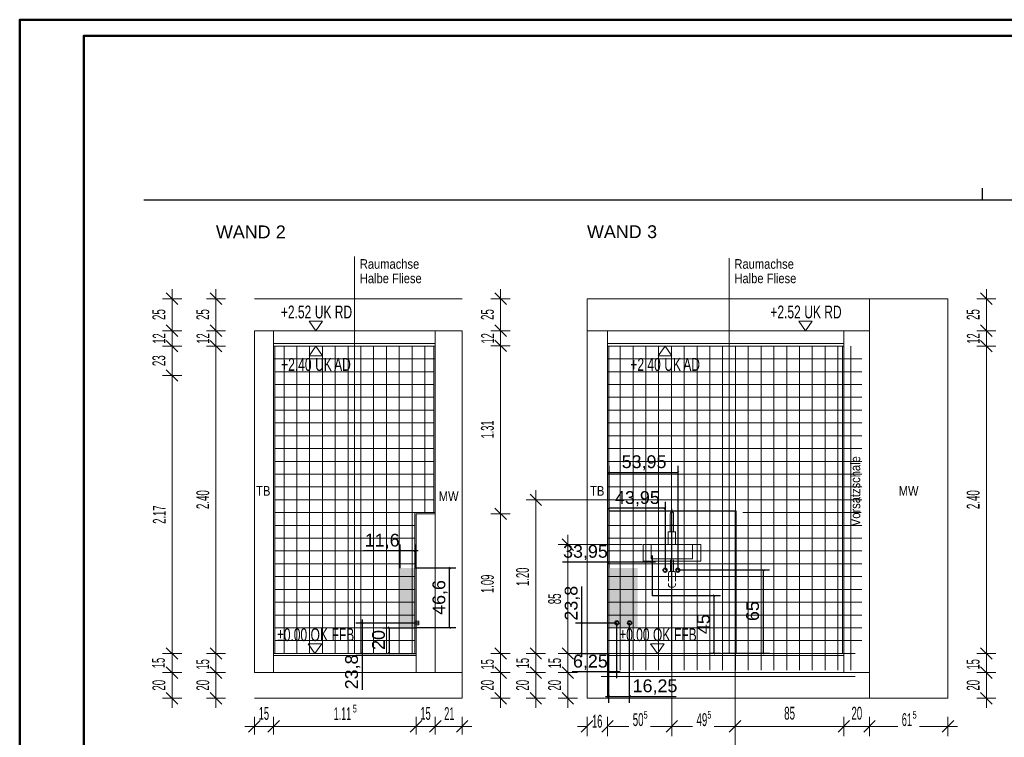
# Model space of a CAD drawing. Extents: x -776 to -156, y -457 to -37.
# Tile 2 of 3: x -776 to -468, y -261 to -37. Entities that reach past the tile are written whole.
import ezdxf
from ezdxf.lldxf.tags import DXFTag

# ---------------------------------------------------------------- set-up
doc = ezdxf.new("R2010")
doc.units = 0
doc.layers.get('0').update_dxf_attribs({"lineweight": 35})
doc.layers.add('D-303 Wandabwicklung Duschraum', color=7, linetype='Continuous', lineweight=25)
doc.layers.add('PLAN_D-303 Fliesenspiegel Duschraum', color=7, linetype='Continuous', lineweight=25)
for name, color, linetype, lineweight, true_color in [('Rahmen', 7, 'Continuous', 35, 0x009900), ('S_Einrichtung_Ansicht', 7, 'Continuous', 18, 0xb2b200), ('S_Kaltwasser', 7, 'Continuous', 35, 0x005e00), ('S_Warmwasser', 1, 'fein_strichliert', 35, 0xff0000), ('X_Mass', 1, 'Continuous', 25, 0xff0000)]:
    doc.layers.add(name, color=color, linetype=linetype, lineweight=lineweight, true_color=true_color)
doc.styles.get("Standard").update_dxf_attribs({"font": 'arial.ttf'})
tags = doc.linetypes.add('fein_strichliert', pattern=[4, 1, -2, 1]).pattern_tags.tags
tags[8:9] = [DXFTag(74, 4), DXFTag(75, 0), DXFTag(340, '0'), DXFTag(46, 0.0), DXFTag(50, 0.0), DXFTag(44, 0.0), DXFTag(45, 0.0)]
tags[6:7] = [DXFTag(74, 4), DXFTag(75, 0), DXFTag(340, '0'), DXFTag(46, 0.0), DXFTag(50, 0.0), DXFTag(44, 0.0), DXFTag(45, 0.0)]
tags[4:5] = [DXFTag(74, 4), DXFTag(75, 0), DXFTag(340, '0'), DXFTag(46, 0.0), DXFTag(50, 0.0), DXFTag(44, 0.0), DXFTag(45, 0.0)]
tags = doc.linetypes.add('STRICHPUNKT2_S5', pattern=[0.25, 0.2, -0.025, 0, -0.025]).pattern_tags.tags
tags[10:11] = [DXFTag(74, 4), DXFTag(75, 0), DXFTag(340, '0'), DXFTag(46, 1.0), DXFTag(50, 0.0), DXFTag(44, 0.0), DXFTag(45, 0.0)]
tags[8:9] = [DXFTag(74, 4), DXFTag(75, 0), DXFTag(340, '0'), DXFTag(46, 1.0), DXFTag(50, 0.0), DXFTag(44, 0.0), DXFTag(45, 0.0)]
tags[6:7] = [DXFTag(74, 4), DXFTag(75, 0), DXFTag(340, '0'), DXFTag(46, 1.0), DXFTag(50, 0.0), DXFTag(44, 0.0), DXFTag(45, 0.0)]
tags[4:5] = [DXFTag(74, 4), DXFTag(75, 0), DXFTag(340, '0'), DXFTag(46, 1.0), DXFTag(50, 0.0), DXFTag(44, 0.0), DXFTag(45, 0.0)]
tags = doc.linetypes.add('VERDECKT2_S2', pattern=[0.0675, 0.05, -0.0175]).pattern_tags.tags
tags[6:7] = [DXFTag(74, 4), DXFTag(75, 0), DXFTag(340, '0'), DXFTag(46, 1.0), DXFTag(50, 0.0), DXFTag(44, 0.0), DXFTag(45, 0.0)]
tags[4:5] = [DXFTag(74, 4), DXFTag(75, 0), DXFTag(340, '0'), DXFTag(46, 1.0), DXFTag(50, 0.0), DXFTag(44, 0.0), DXFTag(45, 0.0)]

# ---------------------------------------------------------------- blocks, each defined once
blk = doc.blocks.new('Maß-A07E9NY1VH', base_point=(-652.08, -227.32))
at = {"color": 0, "linetype": 'ByBlock', "lineweight": -2, "ltscale": 0.25}
for p, q in [((-639.2, -208.42), (-652.08, -208.42)), ((-641.47, -208.15), (-640.93, -208.68)), ((-641.2, -227.06), (-641.2, -208.42)), ((-639.2, -227.06), (-652.08, -227.06)), ((-641.47, -226.79), (-640.93, -227.32))]:
    blk.add_line(p, q, dxfattribs=at)
at = {"color": 0, "linetype": 'ByBlock', "lineweight": -2, "ltscale": 0.25, "insert": (-646.53, -223.02), "char_height": 4, "attachment_point": 1, "rotation": 90}
blk.add_mtext('{\\fArial;46,6}', dxfattribs=at)
blk = doc.blocks.new('Maß-A07E9NY3VH', base_point=(-668.12, -208.42))
at = {"color": 0, "linetype": 'ByBlock', "lineweight": -2, "ltscale": 0.25}
for p, q in [((-651.02, -203), (-668.12, -203)), ((-656.45, -202.73), (-656.98, -203.27)), ((-656.72, -201), (-656.72, -208.42)), ((-651.81, -202.73), (-652.34, -203.27)), ((-652.08, -201), (-652.08, -208.42))]:
    blk.add_line(p, q, dxfattribs=at)
at = {"color": 0, "linetype": 'ByBlock', "lineweight": -2, "ltscale": 0.25, "insert": (-667.69, -197.67), "char_height": 4, "attachment_point": 1}
blk.add_mtext('{\\fArial;11,6}', dxfattribs=at)
blk = doc.blocks.new('Maß-A07E9NY5VH', base_point=(-665.43, -235.32))
at = {"color": 0, "linetype": 'ByBlock', "lineweight": -2, "ltscale": 0.25}
for p, q in [((-662.1, -227.06), (-652.08, -227.06)), ((-659.83, -227.32), (-660.37, -226.79)), ((-660.1, -227.06), (-660.1, -235.06)), ((-662.1, -235.06), (-652.08, -235.06)), ((-659.83, -235.32), (-660.37, -234.79))]:
    blk.add_line(p, q, dxfattribs=at)
at = {"color": 0, "linetype": 'ByBlock', "lineweight": -2, "ltscale": 0.25, "insert": (-665.43, -233.96), "char_height": 4, "attachment_point": 1, "rotation": 90}
blk.add_mtext('{\\fArial;20}', dxfattribs=at)
blk = doc.blocks.new('Maß-A07E9NY7VH', base_point=(-605.23, -236.12))
at = {"color": 0, "linetype": 'ByBlock', "lineweight": -2, "ltscale": 0.25}
for p, q in [((-599.9, -236.12), (-599.9, -214.14)), ((-601.9, -225.54), (-588.96, -225.54)), ((-599.63, -225.8), (-600.17, -225.27)), ((-601.9, -235.06), (-591.46, -235.06)), ((-599.63, -235.32), (-600.17, -234.79))]:
    blk.add_line(p, q, dxfattribs=at)
at = {"color": 0, "linetype": 'ByBlock', "lineweight": -2, "ltscale": 0.25, "insert": (-605.23, -224.81), "char_height": 4, "attachment_point": 1, "rotation": 90}
blk.add_mtext('{\\fArial;23,8}', dxfattribs=at)
blk = doc.blocks.new('Maß-A07E9NY9VH', base_point=(-602.86, -242.8))
at = {"color": 0, "linetype": 'ByBlock', "lineweight": -2, "ltscale": 0.25}
for p, q in [((-588.96, -242.8), (-588.96, -225.54)), ((-591.46, -242.8), (-591.46, -235.06)), ((-587.9, -240.8), (-602.86, -240.8)), ((-591.19, -240.53), (-591.72, -241.07)), ((-588.69, -240.53), (-589.22, -241.07))]:
    blk.add_line(p, q, dxfattribs=at)
at = {"color": 0, "linetype": 'ByBlock', "lineweight": -2, "ltscale": 0.25, "insert": (-602.65, -235.47), "char_height": 4, "attachment_point": 1}
blk.add_mtext('{\\fArial;6,25}', dxfattribs=at)
blk = doc.blocks.new('Maß-A07E9NYBVH', base_point=(-592.52, -250.5))
at = {"color": 0, "linetype": 'ByBlock', "lineweight": -2, "ltscale": 0.25}
for p, q in [((-584.96, -250.5), (-584.96, -225.54)), ((-591.46, -250.5), (-591.46, -235.06)), ((-592.52, -248.5), (-570.45, -248.5)), ((-591.72, -248.77), (-591.19, -248.23)), ((-585.22, -248.77), (-584.69, -248.23))]:
    blk.add_line(p, q, dxfattribs=at)
at = {"color": 0, "linetype": 'ByBlock', "lineweight": -2, "ltscale": 0.25, "insert": (-584.01, -243.17), "char_height": 4, "attachment_point": 1}
blk.add_mtext('{\\fArial;16,25}', dxfattribs=at)
blk = doc.blocks.new('Maß-A07E9NYDVH', base_point=(-591.72, -209.06))
at = {"color": 0, "linetype": 'ByBlock', "lineweight": -2, "ltscale": 0.25}
for p, q in [((-591.72, -189.97), (-591.19, -189.43)), ((-591.46, -187.7), (-591.46, -199.06)), ((-573.88, -189.7), (-591.46, -189.7)), ((-574.14, -189.97), (-573.61, -189.43)), ((-573.88, -187.7), (-573.88, -209.06))]:
    blk.add_line(p, q, dxfattribs=at)
at = {"color": 0, "linetype": 'ByBlock', "lineweight": -2, "ltscale": 0.25, "insert": (-589.51, -184.37), "char_height": 4, "attachment_point": 1}
blk.add_mtext('{\\fArial;43,95}', dxfattribs=at)
blk = doc.blocks.new('Maß-A07E9NYFVH', base_point=(-605.97, -217.06))
at = {"color": 0, "linetype": 'ByBlock', "lineweight": -2, "ltscale": 0.25}
for p, q in [((-591.46, -204.5), (-591.46, -208.42)), ((-577.88, -204.5), (-577.88, -217.06)), ((-576.82, -206.5), (-605.97, -206.5)), ((-591.19, -206.23), (-591.72, -206.77)), ((-577.61, -206.23), (-578.14, -206.77))]:
    blk.add_line(p, q, dxfattribs=at)
at = {"color": 0, "linetype": 'ByBlock', "lineweight": -2, "ltscale": 0.25, "insert": (-605.74, -201.17), "char_height": 4, "attachment_point": 1}
blk.add_mtext('{\\fArial;33,95}', dxfattribs=at)
blk = doc.blocks.new('Maß-A07E9NYHVH', base_point=(-577.88, -235.32))
at = {"color": 0, "linetype": 'ByBlock', "lineweight": -2, "ltscale": 0.25}
for p, q in [((-556.6, -217.06), (-577.88, -217.06)), ((-558.33, -217.32), (-558.87, -216.79)), ((-558.6, -217.06), (-558.6, -235.06)), ((-556.6, -235.06), (-559.88, -235.06)), ((-558.33, -235.32), (-558.87, -234.79))]:
    blk.add_line(p, q, dxfattribs=at)
at = {"color": 0, "linetype": 'ByBlock', "lineweight": -2, "ltscale": 0.25, "insert": (-563.93, -229.02), "char_height": 4, "attachment_point": 1, "rotation": 90}
blk.add_mtext('{\\fArial;45}', dxfattribs=at)
blk = doc.blocks.new('Maß-A07E9NYJVH', base_point=(-569.88, -235.32))
at = {"color": 0, "linetype": 'ByBlock', "lineweight": -2, "ltscale": 0.25}
for p, q in [((-541.2, -209.06), (-569.88, -209.06)), ((-542.93, -209.32), (-543.47, -208.79)), ((-543.2, -209.06), (-543.2, -235.06)), ((-541.2, -235.06), (-555.88, -235.06)), ((-542.93, -235.32), (-543.47, -234.79))]:
    blk.add_line(p, q, dxfattribs=at)
at = {"color": 0, "linetype": 'ByBlock', "lineweight": -2, "ltscale": 0.25, "insert": (-548.53, -224.95), "char_height": 4, "attachment_point": 1, "rotation": 90}
blk.add_mtext('{\\fArial;65}', dxfattribs=at)
blk = doc.blocks.new('Maß-A07E9NYLVH', base_point=(-591.72, -209.06))
at = {"color": 0, "linetype": 'ByBlock', "lineweight": -2, "ltscale": 0.25}
for p, q in [((-591.19, -178.23), (-591.72, -178.77)), ((-591.46, -176.5), (-591.46, -208.42)), ((-569.61, -178.23), (-570.14, -178.77)), ((-569.88, -176.5), (-569.88, -209.06)), ((-591.46, -178.5), (-569.88, -178.5))]:
    blk.add_line(p, q, dxfattribs=at)
at = {"color": 0, "linetype": 'ByBlock', "lineweight": -2, "ltscale": 0.25, "insert": (-587.43, -173.17), "char_height": 4, "attachment_point": 1}
blk.add_mtext('{\\fArial;53,95}', dxfattribs=at)
blk = doc.blocks.new('Maß-A07E9NYZVH', base_point=(-673.83, -246.46))
at = {"color": 0, "linetype": 'ByBlock', "lineweight": -2, "ltscale": 0.25}
for p, q in [((-668.5, -224.48), (-668.5, -246.46)), ((-670.5, -225.54), (-650.79, -225.54)), ((-668.77, -225.27), (-668.23, -225.8)), ((-670.5, -235.06), (-651.68, -235.06)), ((-668.77, -234.79), (-668.23, -235.32))]:
    blk.add_line(p, q, dxfattribs=at)
at = {"color": 0, "linetype": 'ByBlock', "lineweight": -2, "ltscale": 0.25, "insert": (-673.83, -246.26), "char_height": 4, "attachment_point": 1, "rotation": 90}
blk.add_mtext('{\\fArial;23,8}', dxfattribs=at)
blk = doc.blocks.new('Referenz-A07E9NZ1VH', base_point=(-736.76, -377.12))
at = {"layer": 'D-303 Wandabwicklung Duschraum', "color": 0, "linetype": 'STRICHPUNKT2_S5', "lineweight": 18, "ltscale": 0.18}
for p, q in [((-670.93, -235.06), (-670.93, -111.04)), ((-553.88, -235.06), (-553.88, -111.59))]:
    blk.add_line(p, q, dxfattribs=at)
at = {"layer": 'D-303 Wandabwicklung Duschraum', "color": 0, "lineweight": 13}
for p, q in [((-726.1, -126.06), (-729.7, -122.46)), ((-727.9, -124.26), (-727.9, -121.26)), ((-712.39, -126.06), (-715.99, -122.46)), ((-714.19, -124.26), (-714.19, -121.26)), ((-623.46, -126.06), (-627.06, -122.46)), ((-625.26, -124.26), (-625.26, -121.26)), ((-471.69, -126.06), (-475.29, -122.46)), ((-473.49, -124.26), (-473.49, -121.26)), ((-727.9, -124.26), (-730.9, -124.26)), ((-727.9, -124.26), (-724.9, -124.26)), ((-727.9, -134.26), (-727.9, -124.26)), ((-714.19, -124.26), (-717.19, -124.26)), ((-714.19, -124.26), (-711.19, -124.26)), ((-714.19, -134.26), (-714.19, -124.26)), ((-702.19, -124.26), (-637.26, -124.26)), ((-625.26, -124.26), (-628.26, -124.26)), ((-625.26, -124.26), (-622.26, -124.26)), ((-625.26, -134.26), (-625.26, -124.26)), ((-485.49, -124.26), (-598.26, -124.26)), ((-598.26, -124.26), (-598.26, -249.06)), ((-510.02, -249.06), (-510.02, -124.26)), ((-485.49, -249.06), (-485.49, -124.26)), ((-473.49, -124.26), (-476.49, -124.26)), ((-473.49, -124.26), (-470.49, -124.26)), ((-473.49, -134.26), (-473.49, -124.26)), ((-680.87, -131.26), (-685.07, -131.26)), ((-685.07, -131.26), (-682.97, -134.26)), ((-682.97, -134.26), (-680.87, -131.26)), ((-527.93, -131.26), (-532.13, -131.26)), ((-532.13, -131.26), (-530.03, -134.26)), ((-530.03, -134.26), (-527.93, -131.26)), ((-727.9, -134.26), (-730.9, -134.26)), ((-726.1, -136.06), (-729.7, -132.46)), ((-727.9, -134.26), (-724.9, -134.26)), ((-727.9, -139.06), (-727.9, -134.26)), ((-714.19, -134.26), (-717.19, -134.26)), ((-712.39, -136.06), (-715.99, -132.46)), ((-714.19, -134.26), (-711.19, -134.26)), ((-714.19, -139.06), (-714.19, -134.26)), ((-702.19, -134.26), (-637.26, -134.26)), ((-702.19, -241.06), (-702.19, -134.26)), ((-696.19, -241.06), (-696.19, -134.26)), ((-645.68, -134.26), (-645.68, -241.06)), ((-637.26, -134.26), (-637.26, -249.06)), ((-625.26, -134.26), (-628.26, -134.26)), ((-623.46, -136.06), (-627.06, -132.46)), ((-625.26, -134.26), (-622.26, -134.26)), ((-625.26, -138.98), (-625.26, -134.26)), ((-510.02, -134.26), (-598.26, -134.26)), ((-591.86, -134.26), (-591.86, -249.06)), ((-518.02, -134.26), (-518.02, -241.06)), ((-473.49, -134.26), (-476.49, -134.26)), ((-471.69, -136.06), (-475.29, -132.46)), ((-473.49, -134.26), (-470.49, -134.26)), ((-473.49, -139.06), (-473.49, -134.26)), ((-726.1, -140.86), (-729.7, -137.26)), ((-712.39, -140.86), (-715.99, -137.26)), ((-645.68, -138.26), (-696.19, -138.26)), ((-623.46, -140.78), (-627.06, -137.18)), ((-518.02, -138.26), (-591.86, -138.26)), ((-471.69, -140.86), (-475.29, -137.26)), ((-727.9, -139.06), (-730.9, -139.06)), ((-727.9, -139.06), (-724.9, -139.06)), ((-727.9, -148.26), (-727.9, -139.06)), ((-714.19, -139.06), (-717.19, -139.06)), ((-714.19, -139.06), (-711.19, -139.06)), ((-714.19, -235.06), (-714.19, -139.06)), ((-645.68, -139.06), (-696.19, -139.06)), ((-695.79, -235.06), (-695.79, -139.06)), ((-692.93, -235.06), (-692.93, -139.06)), ((-688.93, -235.06), (-688.93, -139.06)), ((-685.07, -142.06), (-682.97, -139.06)), ((-684.93, -235.06), (-684.93, -139.06)), ((-682.97, -139.06), (-680.87, -142.06)), ((-680.93, -235.06), (-680.93, -139.06)), ((-676.93, -235.06), (-676.93, -139.06)), ((-672.93, -235.06), (-672.93, -139.06)), ((-668.93, -235.06), (-668.93, -139.06)), ((-664.93, -235.06), (-664.93, -139.06)), ((-660.93, -235.06), (-660.93, -139.06)), ((-656.93, -235.06), (-656.93, -139.06)), ((-652.93, -235.06), (-652.93, -139.06)), ((-648.93, -191.06), (-648.93, -139.06)), ((-646.08, -191.06), (-646.08, -139.06)), ((-625.26, -138.98), (-628.26, -138.98)), ((-625.26, -138.98), (-622.26, -138.98)), ((-625.26, -191.46), (-625.26, -138.98)), ((-518.02, -139.06), (-591.86, -139.06)), ((-591.46, -139.06), (-591.46, -235.06)), ((-587.88, -240.26), (-587.88, -139.06)), ((-583.88, -240.26), (-583.88, -139.06)), ((-579.88, -240.26), (-579.88, -139.06)), ((-575.98, -142.06), (-573.88, -139.06)), ((-575.88, -240.26), (-575.88, -139.06)), ((-573.88, -139.06), (-571.78, -142.06)), ((-571.88, -240.26), (-571.88, -139.06)), ((-567.88, -240.26), (-567.88, -139.06)), ((-563.88, -240.26), (-563.88, -139.06)), ((-559.88, -240.26), (-559.88, -139.06)), ((-555.88, -240.26), (-555.88, -139.06)), ((-551.88, -240.26), (-551.88, -139.06)), ((-547.88, -240.26), (-547.88, -139.06)), ((-543.88, -240.26), (-543.88, -139.06)), ((-539.88, -240.26), (-539.88, -139.06)), ((-535.88, -240.26), (-535.88, -139.06)), ((-531.88, -240.26), (-531.88, -139.06)), ((-527.88, -240.26), (-527.88, -139.06)), ((-523.88, -240.26), (-523.88, -139.06)), ((-519.88, -240.26), (-519.88, -139.06)), ((-518.42, -139.06), (-518.42, -235.06)), ((-515.88, -240.26), (-515.88, -139.06)), ((-473.49, -139.06), (-476.49, -139.06)), ((-473.49, -139.06), (-470.49, -139.06)), ((-473.49, -204.91), (-473.49, -139.06)), ((-645.68, -143.06), (-696.19, -143.06)), ((-680.87, -142.06), (-685.07, -142.06)), ((-591.88, -143.06), (-512.44, -143.06)), ((-571.78, -142.06), (-575.98, -142.06)), ((-726.1, -150.06), (-729.7, -146.46)), ((-646.08, -147.06), (-695.79, -147.06)), ((-591.88, -147.06), (-512.44, -147.06)), ((-727.9, -148.26), (-730.9, -148.26)), ((-727.9, -148.26), (-724.9, -148.26)), ((-727.9, -204.41), (-727.9, -148.26)), ((-646.08, -151.06), (-695.79, -151.06)), ((-591.88, -151.06), (-514.98, -151.06)), ((-514.98, -151.06), (-512.44, -151.06)), ((-646.08, -155.06), (-695.79, -155.06)), ((-591.88, -155.06), (-514.98, -155.06)), ((-587.88, -155.06), (-587.88, -187.06)), ((-587.88, -155.06), (-555.88, -155.06)), ((-555.88, -155.06), (-555.88, -187.06)), ((-514.98, -155.06), (-512.44, -155.06)), ((-646.08, -159.06), (-695.79, -159.06)), ((-591.88, -159.06), (-514.98, -159.06)), ((-514.98, -159.06), (-512.44, -159.06)), ((-646.08, -163.06), (-695.79, -163.06)), ((-591.88, -163.06), (-514.98, -163.06)), ((-514.98, -163.06), (-512.44, -163.06)), ((-646.08, -167.06), (-695.79, -167.06)), ((-591.88, -167.06), (-514.98, -167.06)), ((-514.98, -167.06), (-512.44, -167.06)), ((-646.08, -171.06), (-695.79, -171.06)), ((-591.88, -171.06), (-514.98, -171.06)), ((-514.98, -171.06), (-512.44, -171.06)), ((-646.08, -175.06), (-695.79, -175.06)), ((-591.88, -175.06), (-514.98, -175.06)), ((-514.98, -175.06), (-512.44, -175.06)), ((-646.08, -179.06), (-695.79, -179.06)), ((-591.88, -179.06), (-514.98, -179.06)), ((-514.98, -179.06), (-512.44, -179.06)), ((-646.08, -183.06), (-695.79, -183.06)), ((-614.26, -187.06), (-614.26, -184.06)), ((-591.88, -183.06), (-514.98, -183.06)), ((-514.98, -183.06), (-512.44, -183.06)), ((-646.08, -187.06), (-695.79, -187.06)), ((-614.26, -187.06), (-617.26, -187.06)), ((-612.46, -188.86), (-616.06, -185.26)), ((-614.26, -187.06), (-611.26, -187.06)), ((-614.26, -235.06), (-614.26, -187.06)), ((-591.88, -187.06), (-514.98, -187.06)), ((-555.88, -187.06), (-587.88, -187.06)), ((-514.98, -187.06), (-512.44, -187.06)), ((-623.46, -193.26), (-627.06, -189.66)), ((-552.01, -235.06), (-552.01, -190.66)), ((-646.08, -191.06), (-695.79, -191.06)), ((-652.08, -191.06), (-645.68, -191.06)), ((-652.08, -235.06), (-652.08, -191.06)), ((-651.68, -191.46), (-645.68, -191.46)), ((-651.68, -241.06), (-651.68, -191.46)), ((-625.26, -191.46), (-628.26, -191.46)), ((-625.26, -191.46), (-622.26, -191.46)), ((-625.26, -210.21), (-625.26, -191.46)), ((-572.26, -191.38), (-572.26, -197.06)), ((-571.22, -191.38), (-571.22, -197.06)), ((-549.61, -191.06), (-512.56, -191.06)), ((-652.08, -195.06), (-695.79, -195.06)), ((-591.88, -195.06), (-514.98, -195.06)), ((-572.26, -195.02), (-571.22, -195.02)), ((-514.98, -195.06), (-512.44, -195.06)), ((-652.08, -199.06), (-695.79, -199.06)), ((-602.46, -202.86), (-606.06, -199.26)), ((-604.26, -201.06), (-604.26, -198.06)), ((-591.88, -199.06), (-514.98, -199.06)), ((-572.88, -201.06), (-572.88, -197.06)), ((-572.88, -197.06), (-570.6, -197.06)), ((-570.6, -201.06), (-570.6, -197.06)), ((-514.98, -199.06), (-512.44, -199.06)), ((-604.26, -201.06), (-607.26, -201.06)), ((-604.26, -201.06), (-601.26, -201.06)), ((-604.26, -235.06), (-604.26, -201.06)), ((-580.74, -201.06), (-562.74, -201.06)), ((-580.74, -206.26), (-580.74, -201.06)), ((-562.74, -201.06), (-562.74, -206.26)), ((-727.9, -235.06), (-727.9, -204.41)), ((-652.08, -203.06), (-695.79, -203.06)), ((-591.88, -203.06), (-514.98, -203.06)), ((-514.98, -203.06), (-512.44, -203.06)), ((-473.49, -235.06), (-473.49, -204.91)), ((-652.08, -207.06), (-695.79, -207.06)), ((-591.88, -207.06), (-514.98, -207.06)), ((-562.74, -206.26), (-580.74, -206.26)), ((-572.19, -206.26), (-572.19, -209.51)), ((-571.29, -206.26), (-571.29, -209.51)), ((-514.98, -207.06), (-512.44, -207.06)), ((-652.08, -211.06), (-695.79, -211.06)), ((-625.26, -235.06), (-625.26, -210.21)), ((-591.88, -211.06), (-514.98, -211.06)), ((-572.83, -212.46), (-572.83, -209.98)), ((-572.45, -209.51), (-571.74, -209.51)), ((-571.02, -209.51), (-571.74, -209.51)), ((-570.64, -212.46), (-570.64, -209.98)), ((-514.98, -211.06), (-512.44, -211.06)), ((-652.08, -215.06), (-695.79, -215.06)), ((-591.88, -215.06), (-514.98, -215.06)), ((-572.83, -213.71), (-572.83, -213.26)), ((-572.19, -214.35), (-571.74, -214.35)), ((-571.28, -214.35), (-571.74, -214.35)), ((-570.64, -213.71), (-570.64, -213.26)), ((-514.98, -215.06), (-512.44, -215.06)), ((-652.08, -219.06), (-695.79, -219.06)), ((-591.88, -219.06), (-514.98, -219.06)), ((-514.98, -219.06), (-512.44, -219.06)), ((-652.08, -223.06), (-695.79, -223.06)), ((-591.88, -223.06), (-514.98, -223.06)), ((-514.98, -223.06), (-512.44, -223.06)), ((-652.08, -227.06), (-695.79, -227.06)), ((-591.88, -227.06), (-514.98, -227.06)), ((-514.98, -227.06), (-512.44, -227.06)), ((-726.1, -236.86), (-729.7, -233.26)), ((-712.39, -236.86), (-715.99, -233.26)), ((-652.08, -231.06), (-695.79, -231.06)), ((-681.16, -232.06), (-685.36, -232.06)), ((-685.36, -232.06), (-683.26, -235.06)), ((-683.26, -235.06), (-681.16, -232.06)), ((-681.68, -231.06), (-681.68, -231.06)), ((-681.68, -231.06), (-652.08, -231.06)), ((-645.68, -231.06), (-645.68, -231.06)), ((-623.46, -236.86), (-627.06, -233.26)), ((-612.46, -236.86), (-616.06, -233.26)), ((-602.46, -236.86), (-606.06, -233.26)), ((-591.88, -231.06), (-512.44, -231.06)), ((-574.18, -232.06), (-578.38, -232.06)), ((-578.38, -232.06), (-576.28, -235.06)), ((-576.28, -235.06), (-574.18, -232.06)), ((-471.69, -236.86), (-475.29, -233.26)), ((-727.9, -235.06), (-730.9, -235.06)), ((-727.9, -235.06), (-724.9, -235.06)), ((-727.9, -241.06), (-727.9, -235.06)), ((-714.19, -235.06), (-717.19, -235.06)), ((-714.19, -235.06), (-711.19, -235.06)), ((-714.19, -241.06), (-714.19, -235.06)), ((-696.19, -235.06), (-651.68, -235.06)), ((-696.19, -235.66), (-651.68, -235.66)), ((-625.26, -235.06), (-628.26, -235.06)), ((-625.26, -235.06), (-622.26, -235.06)), ((-625.26, -241.06), (-625.26, -235.06)), ((-614.26, -235.06), (-617.26, -235.06)), ((-614.26, -235.06), (-611.26, -235.06)), ((-614.26, -241.06), (-614.26, -235.06)), ((-604.26, -235.06), (-607.26, -235.06)), ((-604.26, -235.06), (-601.26, -235.06)), ((-604.26, -241.06), (-604.26, -235.06)), ((-593.88, -235.06), (-516.98, -235.06)), ((-518.02, -235.06), (-591.86, -235.06)), ((-518.02, -235.66), (-591.86, -235.66)), ((-516.98, -235.06), (-514.44, -235.06)), ((-473.49, -235.06), (-476.49, -235.06)), ((-473.49, -235.06), (-470.49, -235.06)), ((-473.49, -241.06), (-473.49, -235.06)), ((-726.1, -242.86), (-729.7, -239.26)), ((-712.39, -242.86), (-715.99, -239.26)), ((-623.46, -242.86), (-627.06, -239.26)), ((-612.46, -242.86), (-616.06, -239.26)), ((-602.46, -242.86), (-606.06, -239.26)), ((-471.69, -242.86), (-475.29, -239.26)), ((-727.9, -241.06), (-730.9, -241.06)), ((-727.9, -241.06), (-724.9, -241.06)), ((-727.9, -249.06), (-727.9, -241.06)), ((-714.19, -241.06), (-717.19, -241.06)), ((-714.19, -241.06), (-711.19, -241.06)), ((-714.19, -246.08), (-714.19, -241.06)), ((-702.19, -241.06), (-637.26, -241.06)), ((-625.26, -241.06), (-628.26, -241.06)), ((-625.26, -241.06), (-622.26, -241.06)), ((-625.26, -249.06), (-625.26, -241.06)), ((-614.26, -241.06), (-617.26, -241.06)), ((-614.26, -241.06), (-611.26, -241.06)), ((-614.26, -246.94), (-614.26, -241.06)), ((-604.26, -241.06), (-607.26, -241.06)), ((-604.26, -241.06), (-601.26, -241.06)), ((-604.26, -246.81), (-604.26, -241.06)), ((-593.88, -242.26), (-516.98, -242.26)), ((-510.02, -241.06), (-591.86, -241.06)), ((-516.98, -242.26), (-514.44, -242.26)), ((-473.49, -241.06), (-476.49, -241.06)), ((-473.49, -241.06), (-470.49, -241.06)), ((-473.49, -249.06), (-473.49, -241.06)), ((-714.19, -249.06), (-714.19, -246.08)), ((-727.9, -249.06), (-730.9, -249.06)), ((-726.1, -250.86), (-729.7, -247.26)), ((-727.9, -249.06), (-724.9, -249.06)), ((-727.9, -249.06), (-727.9, -252.06)), ((-714.19, -249.06), (-717.19, -249.06)), ((-712.39, -250.86), (-715.99, -247.26)), ((-714.19, -249.06), (-711.19, -249.06)), ((-714.19, -249.06), (-714.19, -252.06)), ((-702.19, -249.06), (-637.26, -249.06)), ((-625.26, -249.06), (-628.26, -249.06)), ((-623.46, -250.86), (-627.06, -247.26)), ((-625.26, -249.06), (-622.26, -249.06)), ((-625.26, -249.06), (-625.26, -252.06)), ((-614.26, -249.06), (-617.26, -249.06)), ((-612.46, -250.86), (-616.06, -247.26)), ((-614.26, -249.06), (-614.26, -246.94)), ((-614.26, -249.06), (-611.26, -249.06)), ((-614.26, -249.06), (-614.26, -252.06)), ((-604.26, -249.06), (-607.26, -249.06)), ((-602.46, -250.86), (-606.06, -247.26)), ((-604.26, -249.06), (-604.26, -246.81)), ((-604.26, -249.06), (-601.26, -249.06)), ((-604.26, -249.06), (-604.26, -252.06)), ((-485.49, -249.06), (-598.26, -249.06)), ((-473.49, -249.06), (-476.49, -249.06)), ((-471.69, -250.86), (-475.29, -247.26)), ((-473.49, -249.06), (-470.49, -249.06)), ((-473.49, -249.06), (-473.49, -252.06)), ((-702.19, -257.86), (-702.19, -254.86)), ((-696.19, -257.86), (-696.19, -254.86)), ((-651.68, -257.86), (-651.68, -254.86)), ((-645.68, -257.86), (-645.68, -254.86)), ((-637.26, -257.86), (-637.26, -254.86)), ((-598.26, -257.86), (-598.26, -254.86)), ((-591.86, -257.86), (-591.86, -254.86)), ((-571.74, -257.86), (-571.74, -254.86)), ((-552.01, -257.86), (-552.01, -254.86)), ((-518.02, -257.86), (-518.02, -254.86)), ((-510.02, -257.86), (-510.02, -254.86)), ((-485.49, -257.86), (-485.49, -254.86)), ((-702.19, -257.86), (-705.19, -257.86)), ((-703.99, -259.66), (-700.39, -256.06)), ((-702.19, -257.86), (-702.19, -260.39)), ((-702.19, -257.86), (-696.19, -257.86)), ((-697.99, -259.66), (-694.39, -256.06)), ((-696.19, -257.86), (-696.19, -260.39)), ((-696.19, -257.86), (-651.68, -257.86)), ((-653.48, -259.66), (-649.88, -256.06)), ((-651.68, -257.86), (-651.68, -260.39)), ((-651.68, -257.86), (-645.68, -257.86)), ((-647.48, -259.66), (-643.88, -256.06)), ((-645.68, -257.86), (-645.68, -260.39)), ((-645.68, -257.86), (-637.26, -257.86)), ((-639.06, -259.66), (-635.46, -256.06)), ((-637.26, -257.86), (-637.26, -260.39)), ((-637.26, -257.86), (-634.26, -257.86)), ((-598.26, -257.86), (-601.26, -257.86)), ((-596.46, -256.06), (-600.06, -259.66)), ((-598.26, -257.86), (-598.26, -260.86)), ((-590.06, -256.06), (-593.66, -259.66)), ((-591.86, -257.86), (-591.86, -260.86)), ((-585.17, -257.86), (-591.43, -257.86)), ((-571.74, -257.86), (-578.43, -257.86)), ((-569.94, -256.06), (-573.54, -259.66)), ((-571.74, -257.86), (-571.74, -260.86)), ((-565.25, -257.86), (-571.74, -257.86)), ((-552.01, -257.86), (-558.5, -257.86)), ((-550.21, -256.06), (-553.81, -259.66)), ((-552.01, -257.86), (-552.01, -260.86)), ((-518.02, -257.86), (-552.01, -257.86)), ((-516.22, -256.06), (-519.82, -259.66)), ((-518.02, -257.86), (-518.02, -260.86)), ((-510.02, -257.86), (-518.02, -257.86)), ((-508.22, -256.06), (-511.82, -259.66)), ((-510.02, -257.86), (-510.02, -260.86)), ((-503.47, -257.86), (-510.02, -257.86)), ((-502.16, -257.86), (-503.47, -257.86)), ((-501.12, -257.86), (-502.16, -257.86)), ((-485.49, -257.86), (-494.38, -257.86)), ((-483.69, -256.06), (-487.29, -259.66)), ((-485.49, -257.86), (-485.49, -260.86)), ((-485.49, -257.86), (-482.49, -257.86))]:
    blk.add_line(p, q, dxfattribs=at)
at = {"layer": 'D-303 Wandabwicklung Duschraum', "color": 0, "lineweight": -2}
for p, q in [((-682.97, -134.26), (-682.97, -134.26)), ((-682.97, -134.26), (-682.97, -134.26)), ((-682.97, -134.26), (-682.97, -134.26)), ((-682.97, -134.26), (-682.97, -134.26)), ((-530.03, -134.26), (-530.03, -134.26)), ((-530.03, -134.26), (-530.03, -134.26)), ((-530.03, -134.26), (-530.03, -134.26)), ((-530.03, -134.26), (-530.03, -134.26)), ((-682.97, -139.06), (-682.97, -139.06)), ((-682.97, -139.06), (-682.97, -139.06)), ((-682.97, -139.06), (-682.97, -139.06)), ((-682.97, -139.06), (-682.97, -139.06)), ((-573.88, -139.06), (-573.88, -139.06)), ((-573.88, -139.06), (-573.88, -139.06)), ((-573.88, -139.06), (-573.88, -139.06)), ((-573.88, -139.06), (-573.88, -139.06)), ((-551.61, -190.66), (-591.46, -190.66)), ((-551.61, -235.06), (-551.61, -190.66)), ((-683.26, -235.06), (-683.26, -235.06)), ((-683.26, -235.06), (-683.26, -235.06)), ((-683.26, -235.06), (-683.26, -235.06)), ((-683.26, -235.06), (-683.26, -235.06)), ((-576.28, -235.06), (-576.28, -235.06)), ((-576.28, -235.06), (-576.28, -235.06)), ((-576.28, -235.06), (-576.28, -235.06)), ((-576.28, -235.06), (-576.28, -235.06))]:
    blk.add_line(p, q, dxfattribs=at)
at = {"layer": 'D-303 Wandabwicklung Duschraum', "color": 0, "linetype": 'VERDECKT2_S2', "lineweight": 13, "ltscale": 0.13}
for p, q in [((-583.74, -187.06), (-614.26, -187.06)), ((-581.02, -201.06), (-604.26, -201.06)), ((-578.23, -201.06), (-578.23, -205.46)), ((-565.25, -205.46), (-565.25, -201.06)), ((-578.23, -205.46), (-565.25, -205.46)), ((-572.19, -207.29), (-572.19, -205.79)), ((-571.29, -207.29), (-571.29, -205.79)), ((-571.74, -259.86), (-571.74, -213.71)), ((-552.01, -269.86), (-552.01, -235.06))]:
    blk.add_line(p, q, dxfattribs=at)
at = {"layer": 'D-303 Wandabwicklung Duschraum', "color": 0, "linetype": 'STRICHPUNKT2_S5', "lineweight": 13, "ltscale": 0.13}
blk.add_line((-571.74, -215.32), (-571.74, -189.92), dxfattribs=at)
at = {"layer": 'D-303 Wandabwicklung Duschraum', "color": 0, "lineweight": 13}
for centre, major_axis, end_param in [((-571.74, -191.38), (0.52, 0), 3.141593), ((-572.35, -209.98), (-0.102, 0.469), 1.356659), ((-571.12, -209.98), (0.48, 0), 1.356658), ((-572.19, -213.71), (-0.64, 0), 1.570796), ((-571.28, -213.71), (0, -0.64), 1.570796)]:
    blk.add_ellipse(centre, major_axis=major_axis, ratio=1, start_param=0, end_param=end_param, dxfattribs=at)
at = {"layer": 'PLAN_D-303 Fliesenspiegel Duschraum', "color": 0, "lineweight": -2}
for p, q in [((-474.82, -89.71), (-474.82, -93.52)), ((-341.57, -93.52), (-736.76, -93.52))]:
    blk.add_line(p, q, dxfattribs=at)
at = {"layer": 'D-303 Wandabwicklung Duschraum', "color": 0, "lineweight": -2, "char_height": 3, "attachment_point": 1}
for s, insert in [('{\\W0.83;\\fArial;Raumachse}', (-669.24, -111.9)), ('{\\W0.83;\\fArial;Raumachse}', (-552.19, -111.9)), ('{\\W0.83;\\fArial;Halbe}', (-669.24, -116.4)), ('{\\W0.83;\\fArial;Fliese}', (-659.19, -116.4)), ('{\\W0.83;\\fArial;Halbe}', (-552.19, -116.4)), ('{\\W0.83;\\fArial;Fliese}', (-542.13, -116.4)), ('{\\W0.83;\\fArial;TB}', (-701.61, -182.78)), ('{\\W0.83;\\fArial;MW}', (-644.57, -184.46)), ('{\\W0.83;\\fArial;TB}', (-597.29, -182.78)), ('{\\W0.83;\\fArial;MW}', (-500.86, -182.78))]:
    blk.add_mtext(s, dxfattribs=dict(at, insert=insert))
at = {"layer": 'D-303 Wandabwicklung Duschraum', "color": 0, "lineweight": 35, "char_height": 4, "attachment_point": 1, "rotation": 90}
for s, insert in [('{\\W0.66;\\fArial Narrow;25}', (-734.04, -130.89)), ('{\\W0.66;\\fArial Narrow;25}', (-720.32, -130.89)), ('{\\W0.66;\\fArial Narrow;25}', (-631.39, -130.89)), ('{\\W0.66;\\fArial Narrow;25}', (-479.62, -130.89)), ('{\\W0.63;\\fArial Narrow;12}', (-733.97, -138.28)), ('{\\W0.63;\\fArial Narrow;12}', (-720.25, -138.28)), ('{\\W0.63;\\fArial Narrow;12}', (-631.32, -138.24)), ('{\\W0.63;\\fArial Narrow;12}', (-479.56, -138.28)), ('{\\W0.66;\\fArial Narrow;23}', (-734.04, -145.29)), ('{\\W0.63;\\fArial Narrow;1.31}', (-631.39, -167.91)), ('{\\W0.66;\\fArial Narrow;2.40}', (-720.32, -189.96)), ('{\\W0.66;\\fArial Narrow;2.40}', (-479.62, -189.96)), ('{\\W0.64;\\fArial Narrow;2.17}', (-733.9, -194.56)), ('{\\W0.64;\\fArial Narrow;1.20}', (-620.39, -213.96)), ('{\\W0.64;\\fArial Narrow;1.09}', (-631.39, -216.16)), ('{\\W0.66;\\fArial Narrow;85}', (-610.39, -219.69)), ('{\\W0.63;\\fArial Narrow;15}', (-734.17, -239.63)), ('{\\W0.63;\\fArial Narrow;15}', (-720.32, -240.07)), ('{\\W0.63;\\fArial Narrow;15}', (-631.39, -240.07)), ('{\\W0.63;\\fArial Narrow;15}', (-620.39, -239.69)), ('{\\W0.63;\\fArial Narrow;15}', (-610.39, -239.69)), ('{\\W0.63;\\fArial Narrow;15}', (-479.62, -240.07)), ('{\\W0.66;\\fArial Narrow;20}', (-734.04, -246.68)), ('{\\W0.66;\\fArial Narrow;20}', (-720.32, -246.68)), ('{\\W0.66;\\fArial Narrow;20}', (-631.39, -246.68)), ('{\\W0.66;\\fArial Narrow;20}', (-620.39, -246.68)), ('{\\W0.66;\\fArial Narrow;20}', (-610.39, -246.68)), ('{\\W0.66;\\fArial Narrow;20}', (-479.62, -246.68))]:
    blk.add_mtext(s, dxfattribs=dict(at, insert=insert))
at = {"layer": 'D-303 Wandabwicklung Duschraum', "color": 0, "lineweight": 35, "attachment_point": 1}
for s, insert, char_height in [('{\\W0.67;\\fArial;+2.52}', (-693.9, -126.4), 4), ('{\\W0.67;\\fArial;UK}', (-683.3, -126.4), 4), ('{\\W0.67;\\fArial;RD}', (-677.06, -126.4), 4), ('{\\W0.67;\\fArial;+2.52}', (-540.96, -126.4), 4), ('{\\W0.67;\\fArial;UK}', (-530.35, -126.4), 4), ('{\\W0.67;\\fArial;RD}', (-524.12, -126.4), 4), ('{\\W0.67;\\fArial;+2.40}', (-693.8, -142.8), 4), ('{\\W0.67;\\fArial;UK}', (-683.2, -142.8), 4), ('{\\W0.67;\\fArial;AD}', (-677.26, -142.8), 4), ('{\\W0.67;\\fArial;+2.40}', (-584.7, -142.8), 4), ('{\\W0.67;\\fArial;UK}', (-574.1, -142.8), 4), ('{\\W0.67;\\fArial;AD}', (-568.16, -142.8), 4), ('{\\W0.67;\\fArial;±0.00}', (-695.05, -227.2), 4), ('{\\W0.67;\\fArial;OK}', (-684.63, -227.2), 4), ('{\\W0.67;\\fArial;FFB}', (-678.07, -227.2), 4), ('{\\W0.67;\\fArial;±0.00}', (-588.07, -227.2), 4), ('{\\W0.67;\\fArial;OK}', (-577.65, -227.2), 4), ('{\\W0.67;\\fArial;FFB}', (-571.08, -227.2), 4), ('{\\W0.63;\\fArial Narrow;15}', (-700.82, -251.8), 4), ('{\\W0.61;\\fArial Narrow;1.11}', (-677.38, -251.86), 4), ('{\\W0.65;\\fArial Narrow;5}', (-671.43, -251.09), 2.4), ('{\\W0.63;\\fArial Narrow;15}', (-650.31, -251.8), 4), ('{\\W0.63;\\fArial Narrow;21}', (-642.88, -251.86), 4), ('{\\W0.66;\\fArial Narrow;85}', (-536.65, -251.73), 4), ('{\\W0.66;\\fArial Narrow;20}', (-515.64, -251.73), 4), ('{\\W0.63;\\fArial Narrow;16}', (-596.68, -254.23), 4), ('{\\W0.66;\\fArial Narrow;50}', (-583.97, -253.73), 4), ('{\\W0.65;\\fArial Narrow;5}', (-580.57, -253.02), 2.4), ('{\\W0.66;\\fArial Narrow;49}', (-564.05, -253.73), 4), ('{\\W0.65;\\fArial Narrow;5}', (-560.65, -253.02), 2.4), ('{\\W0.63;\\fArial Narrow;61}', (-499.92, -253.73), 4), ('{\\W0.65;\\fArial Narrow;5}', (-496.53, -253.02), 2.4)]:
    blk.add_mtext(s, dxfattribs=dict(at, insert=insert, char_height=char_height))
at = {"layer": 'D-303 Wandabwicklung Duschraum', "color": 0, "lineweight": -2, "insert": (-515.9, -195.3), "char_height": 3, "attachment_point": 1, "rotation": 90}
blk.add_mtext('{\\W0.83;\\fArial;Vorsatzschale}', dxfattribs=at)
at = {"layer": 'PLAN_D-303 Fliesenspiegel Duschraum', "color": 0, "lineweight": 35, "char_height": 4, "attachment_point": 1}
for s, insert in [('{\\fArial;WAND}', (-714.19, -101.38)), ('{\\fArial;2}', (-695.49, -101.38)), ('{\\fArial;WAND}', (-598.26, -101.32)), ('{\\fArial;3}', (-579.48, -101.32))]:
    blk.add_mtext(s, dxfattribs=dict(at, insert=insert))
blk = doc.blocks.new('Polygon-A07E9NZ5VH', base_point=(-591.46, -227.06))
at = {"color": 0, "linetype": 'ByBlock', "lineweight": -2, "ltscale": 0.18}
blk.add_solid([(-591.46, -208.42), (-582.46, -208.42), (-591.46, -227.06), (-582.46, -227.06)], dxfattribs=at)
blk = doc.blocks.new('Polygon-A07E9NZ7VH', base_point=(-656.72, -227.06))
at = {"color": 0, "linetype": 'ByBlock', "lineweight": -2, "ltscale": 0.18}
blk.add_solid([(-656.72, -208.42), (-652.08, -208.42), (-656.72, -227.06), (-652.08, -227.06)], dxfattribs=at)
blk = doc.blocks.new('Kreis-A07E9NZ9VH', base_point=(-570.48, -209.66))
at = {"color": 0, "linetype": 'ByBlock', "lineweight": -2, "ltscale": 0.35}
blk.add_circle((-569.88, -209.06), 0.6, dxfattribs=at)
blk = doc.blocks.new('Kreis-A07E9NZFVH', base_point=(-574.48, -209.66))
at = {"color": 0, "linetype": 'ByBlock', "lineweight": -2, "ltscale": 0.35}
blk.add_circle((-573.88, -209.06), 0.6, dxfattribs=at)
blk = doc.blocks.new('Kreis-A07E9NZHVH', base_point=(-589.56, -226.14))
at = {"color": 0, "linetype": 'ByBlock', "lineweight": -2, "ltscale": 0.35}
blk.add_circle((-588.96, -225.54), 0.6, dxfattribs=at)
blk = doc.blocks.new('Kreis-A07E9NZJVH', base_point=(-585.56, -226.14))
at = {"color": 0, "linetype": 'ByBlock', "lineweight": -2, "ltscale": 0.35}
blk.add_circle((-584.96, -225.54), 0.6, dxfattribs=at)
blk = doc.blocks.new('Polylinie-A07E9NZLVH', base_point=(-652.08, -226.14))
at = {"color": 0, "linetype": 'ByBlock', "lineweight": -2, "ltscale": 0.18}
for p, q in [((-652.08, -224.94), (-650.79, -224.94)), ((-650.79, -226.14), (-652.08, -226.14)), ((-650.79, -224.94), (-650.79, -226.14))]:
    blk.add_line(p, q, dxfattribs=at)

msp = doc.modelspace()

# ---------------------------------------------------------------- linework, layer by layer
at = {"layer": 'Rahmen', "lineweight": 50, "ltscale": 0.5}
for points in [[(-155.52, -457.1), (-155.52, -37.1), (-775.52, -37.1), (-775.52, -457.1), (-505.52, -457.1), (-255.52, -457.1), (-155.52, -457.1)], [(-160.52, -452.1), (-160.52, -42.1), (-755.52, -42.1), (-755.52, -452.1), (-510.52, -452.1), (-260.52, -452.1), (-160.52, -452.1)]]:
    msp.add_lwpolyline(points, close=True, dxfattribs=at)

# ---------------------------------------------------------------- block references
at = {"color": 251, "lineweight": 25, "ltscale": 0.25, "true_color": 0x585858}
msp.add_blockref('Referenz-A07E9NZ1VH', (-736.76, -377.12), dxfattribs=at)
at = {"layer": 'S_Einrichtung_Ansicht', "ltscale": 0.18}
for name, p in [('Polygon-A07E9NZ7VH', (-656.72, -227.06)), ('Polygon-A07E9NZ5VH', (-591.46, -227.06)), ('Polylinie-A07E9NZLVH', (-652.08, -226.14))]:
    msp.add_blockref(name, p, dxfattribs=at)
at = {"layer": 'S_Kaltwasser', "ltscale": 0.35}
for name, p in [('Kreis-A07E9NZ9VH', (-570.48, -209.66)), ('Kreis-A07E9NZJVH', (-585.56, -226.14))]:
    msp.add_blockref(name, p, dxfattribs=at)
at = {"layer": 'S_Warmwasser', "ltscale": 0.35}
for name, p in [('Kreis-A07E9NZFVH', (-574.48, -209.66)), ('Kreis-A07E9NZHVH', (-589.56, -226.14))]:
    msp.add_blockref(name, p, dxfattribs=at)
at = {"layer": 'X_Mass', "ltscale": 0.25}
for name, p in [('Maß-A07E9NYLVH', (-591.72, -209.06)), ('Maß-A07E9NYDVH', (-591.72, -209.06)), ('Maß-A07E9NY3VH', (-668.12, -208.42)), ('Maß-A07E9NYFVH', (-605.97, -217.06)), ('Maß-A07E9NY1VH', (-652.08, -227.32)), ('Maß-A07E9NYJVH', (-569.88, -235.32)), ('Maß-A07E9NY7VH', (-605.23, -236.12)), ('Maß-A07E9NYHVH', (-577.88, -235.32)), ('Maß-A07E9NYZVH', (-673.83, -246.46)), ('Maß-A07E9NY5VH', (-665.43, -235.32)), ('Maß-A07E9NY9VH', (-602.86, -242.8)), ('Maß-A07E9NYBVH', (-592.52, -250.5))]:
    msp.add_blockref(name, p, dxfattribs=at)

doc.saveas('drawing.dxf')
